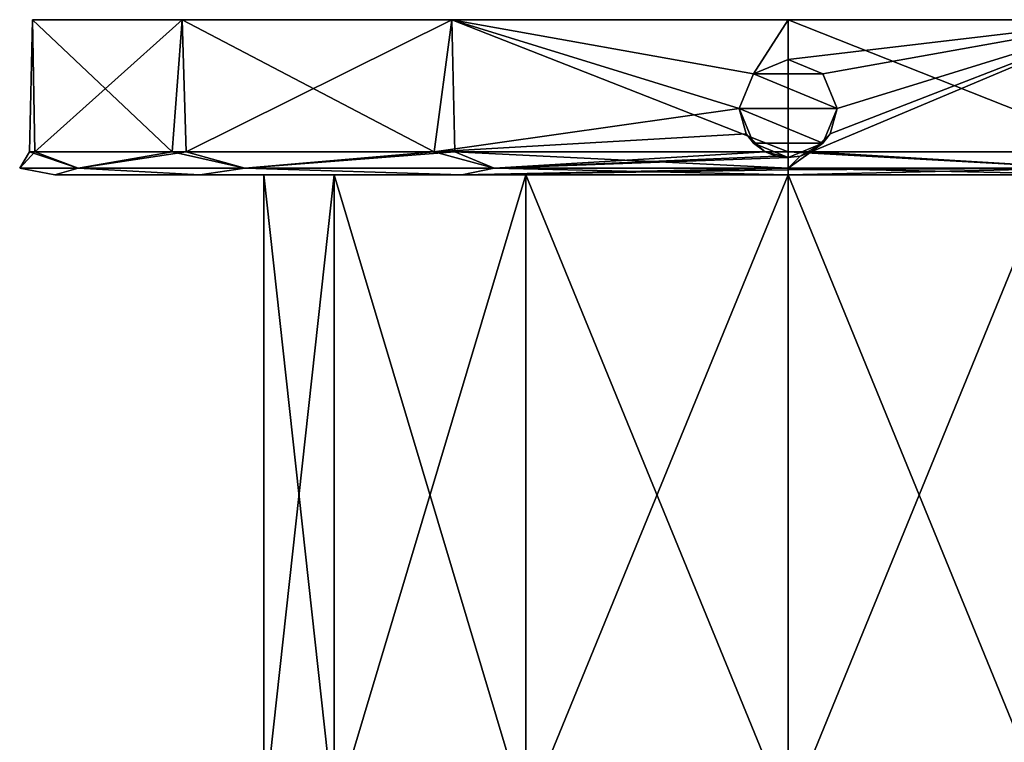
# Model space of a CAD drawing. Header units: metres. Extents: x -34 to 134, y -181 to 3.
# Tile 10 of 11: x 66 to 109, y -28 to 3. Entities that reach past the tile are written whole.
import ezdxf

# ---------------------------------------------------------------- set-up
doc = ezdxf.new("R2010")
doc.units = ezdxf.units.M
doc.layers.add('solid_BEVO_A175_SW0001', color=7, linetype='CONTINUOUS')

msp = doc.modelspace()

# ---------------------------------------------------------------- linework, layer by layer
at = {"layer": 'solid_BEVO_A175_SW0001'}
for points in [[(66.729233, -2.5, -7.003085), (66.852448, 3.3, 7.566622), (66.852448, 3.3, -7.564788)], [(66.729233, -2.5, -7.003085), (66.951088, -2.5, 7.9865), (66.852448, 3.3, 7.566622)], [(72.975517, -2.5, -20.631027), (66.729233, -2.5, -7.003085), (66.852448, 3.3, -7.564788)], [(66.852448, 3.3, -7.564788), (69.033073, 3.3, 1.350699), (70.991135, 3.299694, -10.919176)], [(66.852448, 3.3, -7.564788), (73.417717, 3.3, 21.199558), (69.033073, 3.3, 1.350699)], [(73.417717, 3.3, -21.197723), (66.852448, 3.3, -7.564788), (70.991135, 3.299694, -10.919176)], [(66.852448, 3.3, -7.564788), (66.852448, 3.3, 7.566622), (73.417717, 3.3, 21.199558)], [(66.951088, -2.5, 7.9865), (73.417717, 3.3, 21.199558), (66.852448, 3.3, 7.566622)], [(72.975517, -2.5, -20.631027), (66.852448, 3.3, -7.564788), (73.417717, 3.3, -21.197723)], [(66.951088, -2.5, 7.9865), (73.597954, -2.5, 21.423615), (73.417717, 3.3, 21.199558)], [(71.765846, 3.300337, 12.792387), (69.033073, 3.3, 1.350699), (71.765831, 3.3, 12.792353)], [(70.991135, 3.299694, -10.919176), (69.033073, 3.3, 1.350699), (71.765846, 3.300337, 12.792387)], [(73.417717, 3.3, 21.199558), (71.765831, 3.3, 12.792353), (69.033073, 3.3, 1.350699)], [(77.610443, 3.299489, -21.43434), (70.991135, 3.299694, -10.919176), (71.765846, 3.300337, 12.792387)], [(73.417717, 3.3, -21.197723), (70.991135, 3.299694, -10.919176), (77.610443, 3.299489, -21.43434)], [(71.765846, 3.300337, 12.792387), (71.765831, 3.3, 12.792353), (78.565033, 3.3, 22.39183)], [(73.417717, 3.3, 21.199558), (78.565033, 3.3, 22.39183), (71.765831, 3.3, 12.792353)], [(78.565025, 3.300672, 22.391827), (71.765846, 3.300337, 12.792387), (78.565033, 3.3, 22.39183)], [(77.610443, 3.299489, -21.43434), (71.765846, 3.300337, 12.792387), (78.565025, 3.300672, 22.391827)], [(84.475601, -2.5, -30.247934), (72.975517, -2.5, -20.631027), (73.417717, 3.3, -21.197723)], [(73.417717, 3.3, 21.199558), (85.24794, 3.3, 30.633852), (78.565033, 3.3, 22.39183)], [(85.24794, 3.3, -30.632019), (73.417717, 3.3, -21.197723), (77.610443, 3.299489, -21.43434)], [(73.597954, -2.5, 21.423615), (85.24794, 3.3, 30.633852), (73.417717, 3.3, 21.199558)], [(84.475601, -2.5, -30.247934), (73.417717, 3.3, -21.197723), (85.24794, 3.3, -30.632019)], [(73.597954, -2.5, 21.423615), (85.377617, -2.5, 30.695963), (85.24794, 3.3, 30.633852)], [(87.827415, 3.299417, -28.505224), (77.610443, 3.299489, -21.43434), (78.565025, 3.300672, 22.391827)], [(85.24794, 3.3, -30.632019), (77.610443, 3.299489, -21.43434), (87.827415, 3.299417, -28.505224)], [(88.451508, 3.300956, 28.766636), (78.565025, 3.300672, 22.391827), (88.451454, 3.3, 28.766615)], [(87.827415, 3.299417, -28.505224), (78.565025, 3.300672, 22.391827), (88.451508, 3.300956, 28.766636)], [(78.565025, 3.300672, 22.391827), (78.565033, 3.3, 22.39183), (88.451454, 3.3, 28.766615)], [(85.24794, 3.3, 30.633852), (88.451454, 3.3, 28.766615), (78.565033, 3.3, 22.39183)], [(97.849998, -0.6, -33.931038), (84.475601, -2.5, -30.247934), (85.24794, 3.3, -30.632019)], [(85.24794, 3.3, 30.633852), (100, 3.3, 34.000916), (88.451454, 3.3, 28.766615)], [(100, 3.3, -33.999084), (85.24794, 3.3, -30.632019), (87.827415, 3.299417, -28.505224)], [(100, -2.5, 34.000916), (100, 3.3, 34.000916), (85.24794, 3.3, 30.633852)], [(85.377617, -2.5, 30.695963), (100, -2.5, 34.000916), (85.24794, 3.3, 30.633852)], [(98.479721, 0.920275, -33.965076), (85.24794, 3.3, -30.632019), (100, 3.3, -33.999084)], [(98.479721, 0.920275, -33.965076), (97.849998, -0.6, -33.931038), (85.24794, 3.3, -30.632019)], [(87.827415, 3.299417, -28.505224), (88.451508, 3.300956, 28.766636), (100.001266, 3.301149, 30.998592)], [(100.000397, 3.299491, -30.995689), (87.827415, 3.299417, -28.505224), (100.001266, 3.301149, 30.998592)], [(100, 3.3, -33.999084), (87.827415, 3.299417, -28.505224), (100.000397, 3.299491, -30.995689)], [(88.451508, 3.300956, 28.766636), (88.451454, 3.3, 28.766615), (100.001266, 3.3, 30.998592)], [(100, 3.3, 34.000916), (100.001266, 3.3, 30.998592), (88.451454, 3.3, 28.766615)], [(100.001266, 3.301149, 30.998592), (88.451508, 3.300956, 28.766636), (100.001266, 3.3, 30.998592)], [(98.479721, 0.920275, -33.965076), (100, 3.3, -33.999084), (100, 1.55, -33.999084)], [(114.75206, 3.3, 30.633852), (100.001266, 3.3, 30.998592), (100, 3.3, 34.000916)], [(100, 3.3, -33.999084), (100.000397, 3.299491, -30.995689), (112.11425, 3.299696, -28.530775)], [(114.75206, 3.3, -30.632019), (100, 3.3, -33.999084), (112.11425, 3.299696, -28.530775)], [(114.622383, -2.5, 30.695963), (114.75206, 3.3, 30.633852), (100, 3.3, 34.000916)], [(100, -2.5, 34.000916), (114.622383, -2.5, 30.695963), (100, 3.3, 34.000916)], [(100, 1.55, -33.999084), (100, 3.3, -33.999084), (114.75206, 3.3, -30.632019)], [(101.520287, 0.920272, -33.965076), (100, 1.55, -33.999084), (114.75206, 3.3, -30.632019)], [(113.976418, 3.30122, 27.669228), (100.000397, 3.299491, -30.995689), (100.001266, 3.301149, 30.998592)], [(113.976418, 3.30122, 27.669228), (112.11425, 3.299696, -28.530775), (100.000397, 3.299491, -30.995689)], [(113.97628, 3.3, 27.669292), (113.976418, 3.30122, 27.669228), (100.001266, 3.301149, 30.998592)], [(113.97628, 3.3, 27.669292), (100.001266, 3.301149, 30.998592), (100.001266, 3.3, 30.998592)], [(114.75206, 3.3, 30.633852), (113.97628, 3.3, 27.669292), (100.001266, 3.3, 30.998592)], [(101.006233, -2.5, -33.984188), (101.842285, -1.708373, -33.949135), (114.75206, 3.3, -30.632019)], [(115.524399, -2.5, -30.247934), (101.006233, -2.5, -33.984188), (114.75206, 3.3, -30.632019)], [(102.150002, -0.6, -33.931038), (101.520287, 0.920272, -33.965076), (114.75206, 3.3, -30.632019)], [(101.842285, -1.708373, -33.949135), (102.150002, -0.6, -33.931038), (114.75206, 3.3, -30.632019)], [(98.479721, 0.920278, -28.999083), (98.479721, 0.920275, -33.965076), (100, 1.55, -33.999084)], [(98.479721, 0.920278, -28.999083), (100, 1.55, -33.999084), (100, 1.55, -28.999083)], [(98.479721, 0.920278, -28.999083), (100, 1.55, -28.999083), (101.520279, 0.920278, -28.999083)], [(100, 1.55, -28.999083), (100, 1.55, -33.999084), (101.520287, 0.920272, -33.965076)], [(100, 1.55, -28.999083), (101.520287, 0.920272, -33.965076), (101.520279, 0.920278, -28.999083)], [(98.479721, 0.920278, -28.999083), (97.849998, -0.6, -28.999083), (98.479721, 0.920275, -33.965076)], [(98.479721, 0.920278, -28.999083), (102.150002, -0.6, -28.999083), (97.849998, -0.6, -28.999083)], [(97.849998, -0.6, -28.999083), (97.849998, -0.6, -33.931038), (98.479721, 0.920275, -33.965076)], [(98.479721, 0.920278, -28.999083), (101.520279, 0.920278, -28.999083), (102.150002, -0.6, -28.999083)], [(101.520279, 0.920278, -28.999083), (101.520287, 0.920272, -33.965076), (102.150002, -0.6, -33.931038)], [(101.520279, 0.920278, -28.999083), (102.150002, -0.6, -33.931038), (102.150002, -0.6, -28.999083)], [(97.849998, -0.6, -33.931038), (98.157715, -1.708375, -33.949135), (84.475601, -2.5, -30.247934)], [(98.479721, -2.120278, -28.999083), (98.157715, -1.708375, -33.949135), (97.849998, -0.6, -33.931038)], [(98.479721, -2.120278, -28.999083), (97.849998, -0.6, -33.931038), (97.849998, -0.6, -28.999083)], [(101.520279, -2.120278, -28.999083), (98.479721, -2.120278, -28.999083), (97.849998, -0.6, -28.999083)], [(102.150002, -0.6, -28.999083), (101.520279, -2.120278, -28.999083), (97.849998, -0.6, -28.999083)], [(102.150002, -0.6, -28.999083), (101.842285, -1.708373, -33.949135), (101.520279, -2.120278, -28.999083)], [(102.150002, -0.6, -28.999083), (102.150002, -0.6, -33.931038), (101.842285, -1.708373, -33.949135)], [(98.157715, -1.708375, -33.949135), (98.993767, -2.5, -33.984188), (84.475601, -2.5, -30.247934)], [(98.479721, -2.120278, -28.999083), (98.993767, -2.5, -33.984188), (98.157715, -1.708375, -33.949135)], [(101.520279, -2.120278, -28.999083), (101.842285, -1.708373, -33.949135), (101.006233, -2.5, -33.984188)], [(100, -2.75, -28.999083), (98.993767, -2.5, -33.984188), (98.479721, -2.120278, -28.999083)], [(101.520279, -2.120278, -28.999083), (100, -2.75, -28.999083), (98.479721, -2.120278, -28.999083)], [(101.520279, -2.120278, -28.999083), (100.524277, -2.685098, -33.977757), (100, -2.75, -33.967327)], [(101.520279, -2.120278, -28.999083), (100, -2.75, -33.967327), (100, -2.75, -28.999083)], [(101.520279, -2.120278, -28.999083), (101.006233, -2.5, -33.984188), (100.524277, -2.685098, -33.977757)], [(66.292892, -3.207107, 0.000917), (66.951088, -2.5, 7.9865), (66.729233, -2.5, -7.003085)], [(66.292892, -3.207107, 0.000917), (68.858696, -3.207107, 12.900068), (66.951088, -2.5, 7.9865)], [(68.858696, -3.207107, -12.898234), (66.292892, -3.207107, 0.000917), (66.729233, -2.5, -7.003085)], [(68.858696, -3.207107, -12.898234), (66.729233, -2.5, -7.003085), (72.975517, -2.5, -20.631027)], [(68.858696, -3.207107, 12.900068), (73.597954, -2.5, 21.423615), (66.951088, -2.5, 7.9865)], [(68.858696, -3.207107, 12.900068), (76.165474, -3.207107, 23.835442), (73.597954, -2.5, 21.423615)], [(76.165474, -3.207107, -23.833607), (68.858696, -3.207107, -12.898234), (72.975517, -2.5, -20.631027)], [(76.165474, -3.207107, -23.833607), (72.975517, -2.5, -20.631027), (84.475601, -2.5, -30.247934)], [(76.165474, -3.207107, 23.835442), (85.377617, -2.5, 30.695963), (73.597954, -2.5, 21.423615)], [(76.165474, -3.207107, 23.835442), (87.100845, -3.207107, 31.142223), (85.377617, -2.5, 30.695963)], [(87.100845, -3.207107, -31.140388), (76.165474, -3.207107, -23.833607), (84.475601, -2.5, -30.247934)], [(87.100845, -3.207107, -31.140388), (84.475601, -2.5, -30.247934), (98.993767, -2.5, -33.984188)], [(100, -3.207107, 33.708023), (100, -2.5, 34.000916), (85.377617, -2.5, 30.695963)], [(87.100845, -3.207107, 31.142223), (100, -3.207107, 33.708023), (85.377617, -2.5, 30.695963)], [(99.475769, -2.685109, -33.977757), (87.100845, -3.207107, -31.140388), (98.993767, -2.5, -33.984188)], [(100, -2.75, -28.999083), (99.475769, -2.685109, -33.977757), (98.993767, -2.5, -33.984188)], [(100, -3.207107, -33.706188), (100.524277, -2.685098, -33.977757), (101.006233, -2.5, -33.984188)], [(112.899155, -3.207107, -31.140388), (100, -3.207107, -33.706188), (101.006233, -2.5, -33.984188)], [(112.899155, -3.207107, 31.142223), (114.622383, -2.5, 30.695963), (100, -2.5, 34.000916)], [(100, -3.207107, 33.708023), (112.899155, -3.207107, 31.142223), (100, -2.5, 34.000916)], [(112.899155, -3.207107, -31.140388), (101.006233, -2.5, -33.984188), (115.524399, -2.5, -30.247934)], [(99.475769, -2.685109, -33.977757), (100, -2.75, -33.967327), (87.100845, -3.207107, -31.140388)], [(87.100845, -3.207107, -31.140388), (100, -2.75, -33.967327), (100, -3.207107, -33.706188)], [(100, -2.75, -28.999083), (100, -2.75, -33.967327), (99.475769, -2.685109, -33.977757)], [(100, -3.207107, -33.706188), (100, -2.75, -33.967327), (100.524277, -2.685098, -33.977757)], [(66.292892, -3.207107, 0.000917), (67.827446, -3.5, -7.34256), (67.827446, -3.5, 7.344395)], [(68.858696, -3.207107, -12.898234), (67.827446, -3.5, -7.34256), (66.292892, -3.207107, 0.000917)], [(66.292892, -3.207107, 0.000917), (67.827446, -3.5, 7.344395), (68.858696, -3.207107, 12.900068)], [(68.858696, -3.207107, -12.898234), (74.200111, -3.5, -20.574936), (67.827446, -3.5, -7.34256)], [(68.858696, -3.207107, 12.900068), (67.827446, -3.5, 7.344395), (74.200111, -3.5, 20.576771)], [(76.165474, -3.207107, -23.833607), (74.200111, -3.5, -20.574936), (68.858696, -3.207107, -12.898234)], [(68.858696, -3.207107, 12.900068), (74.200111, -3.5, 20.576771), (76.165474, -3.207107, 23.835442)], [(76.165474, -3.207107, -23.833607), (85.683159, -3.5, -29.731693), (74.200111, -3.5, -20.574936)], [(76.165474, -3.207107, 23.835442), (74.200111, -3.5, 20.576771), (85.683159, -3.5, 29.733528)], [(87.100845, -3.207107, -31.140388), (85.683159, -3.5, -29.731693), (76.165474, -3.207107, -23.833607)], [(76.165474, -3.207107, 23.835442), (85.683159, -3.5, 29.733528), (87.100845, -3.207107, 31.142223)], [(100, -3.290569, -33.611454), (85.683159, -3.5, -29.731693), (100, -3.207107, -33.706188)], [(87.100845, -3.207107, -31.140388), (100, -3.207107, -33.706188), (85.683159, -3.5, -29.731693)], [(87.100845, -3.207107, 31.142223), (85.683159, -3.5, 29.733528), (100, -3.5, 33.000916)], [(100, -3.290569, -33.611454), (100, -3.5, -32.999084), (85.683159, -3.5, -29.731693)], [(87.100845, -3.207107, 31.142223), (100, -3.5, 33.000916), (100, -3.207107, 33.708023)], [(112.899155, -3.207107, -31.140388), (114.316841, -3.5, -29.731693), (100, -3.5, -32.999084)], [(100, -3.290569, -33.611454), (112.899155, -3.207107, -31.140388), (100, -3.5, -32.999084)], [(100, -3.207107, 33.708023), (100, -3.5, 33.000916), (114.316841, -3.5, 29.733528)], [(100, -3.207107, 33.708023), (114.316841, -3.5, 29.733528), (112.899155, -3.207107, 31.142223)], [(100, -3.290569, -33.611454), (100, -3.207107, -33.706188), (112.899155, -3.207107, -31.140388)], [(67.827446, -3.5, -7.34256), (80.082169, -3.5, -11.498086), (77.000916, -3.5, 0.001957)], [(67.827446, -3.5, -7.34256), (74.200111, -3.5, -20.574936), (80.082169, -3.5, -11.498086)], [(67.827446, -3.5, 7.344395), (77.000916, -3.5, 0.001957), (80.082489, -3.5, 11.501914)], [(67.827446, -3.5, 7.344395), (67.827446, -3.5, -7.34256), (77.000916, -3.5, 0.001957)], [(67.827446, -3.5, 7.344395), (80.082489, -3.5, 11.501914), (88.50119, -3.5, 19.92038)], [(74.200111, -3.5, 20.576771), (67.827446, -3.5, 7.344395), (88.50119, -3.5, 19.92038)], [(74.200111, -3.5, 20.576771), (88.50119, -3.5, 19.92038), (100.001236, -3.5, 23.001633)], [(114.316841, -3.5, 29.733528), (74.200111, -3.5, 20.576771), (100.001236, -3.5, 23.001633)], [(74.200111, -3.5, -20.574936), (100.000587, -3.5, -22.998367), (88.500633, -3.5, -19.91679)], [(74.200111, -3.5, -20.574936), (85.683159, -3.5, -29.731693), (100.000587, -3.5, -22.998367)], [(74.200111, -3.5, -20.574936), (88.500633, -3.5, -19.91679), (80.082169, -3.5, -11.498086)], [(114.316841, -3.5, 29.733528), (85.683159, -3.5, 29.733528), (74.200111, -3.5, 20.576771)], [(77.001236, -31.60405, 0.002709), (77.000916, -3.5, 0.001957), (80.082169, -3.5, -11.498086)], [(80.082809, -31.603706, 11.502666), (80.082489, -3.5, 11.501914), (77.000916, -3.5, 0.001957)], [(77.001236, -31.60405, 0.002709), (80.082809, -31.603706, 11.502666), (77.000916, -3.5, 0.001957)], [(80.082489, -31.604322, -11.497334), (77.001236, -31.60405, 0.002709), (80.082169, -3.5, -11.498086)], [(80.082489, -31.604322, -11.497334), (80.082169, -3.5, -11.498086), (88.500633, -3.5, -19.91679)], [(88.500954, -31.60445, -19.916037), (80.082489, -31.604322, -11.497334), (88.500633, -3.5, -19.91679)], [(88.501518, -31.603384, 19.921131), (88.50119, -3.5, 19.92038), (80.082489, -3.5, 11.501914)], [(80.082809, -31.603706, 11.502666), (88.501518, -31.603384, 19.921131), (80.082489, -3.5, 11.501914)], [(125.799889, -3.5, -20.574936), (100.000587, -3.5, -22.998367), (85.683159, -3.5, -29.731693)], [(114.316841, -3.5, -29.731693), (85.683159, -3.5, -29.731693), (100, -3.5, -32.999084)], [(114.316841, -3.5, -29.731693), (125.799889, -3.5, -20.574936), (85.683159, -3.5, -29.731693)], [(114.316841, -3.5, 29.733528), (100, -3.5, 33.000916), (85.683159, -3.5, 29.733528)], [(88.500954, -31.60445, -19.916037), (88.500633, -3.5, -19.91679), (100.000587, -3.5, -22.998367)], [(88.500954, -31.60445, -19.916037), (100.000587, -3.5, -22.998367), (100.000908, -31.604401, -22.997616)], [(88.50119, -3.5, 19.92038), (100.001556, -31.60317, 23.002384), (100.001236, -3.5, 23.001633)], [(88.501518, -31.603384, 19.921131), (100.001556, -31.60317, 23.002384), (88.50119, -3.5, 19.92038)], [(100.000908, -31.604401, -22.997616), (100.000587, -3.5, -22.998367), (111.500633, -3.5, -19.917112)], [(125.799889, -3.5, -20.574936), (111.500633, -3.5, -19.917112), (100.000587, -3.5, -22.998367)], [(111.500954, -31.604185, -19.916361), (100.000908, -31.604401, -22.997616), (111.500633, -3.5, -19.917112)], [(111.501518, -31.603121, 19.920807), (111.50119, -3.5, 19.920055), (100.001236, -3.5, 23.001633)], [(125.799889, -3.5, 20.576771), (100.001236, -3.5, 23.001633), (111.50119, -3.5, 19.920055)], [(100.001556, -31.60317, 23.002384), (111.501518, -31.603121, 19.920807), (100.001236, -3.5, 23.001633)], [(125.799889, -3.5, 20.576771), (114.316841, -3.5, 29.733528), (100.001236, -3.5, 23.001633)]]:
    msp.add_3dface(points, dxfattribs=at)

doc.saveas('drawing.dxf')
